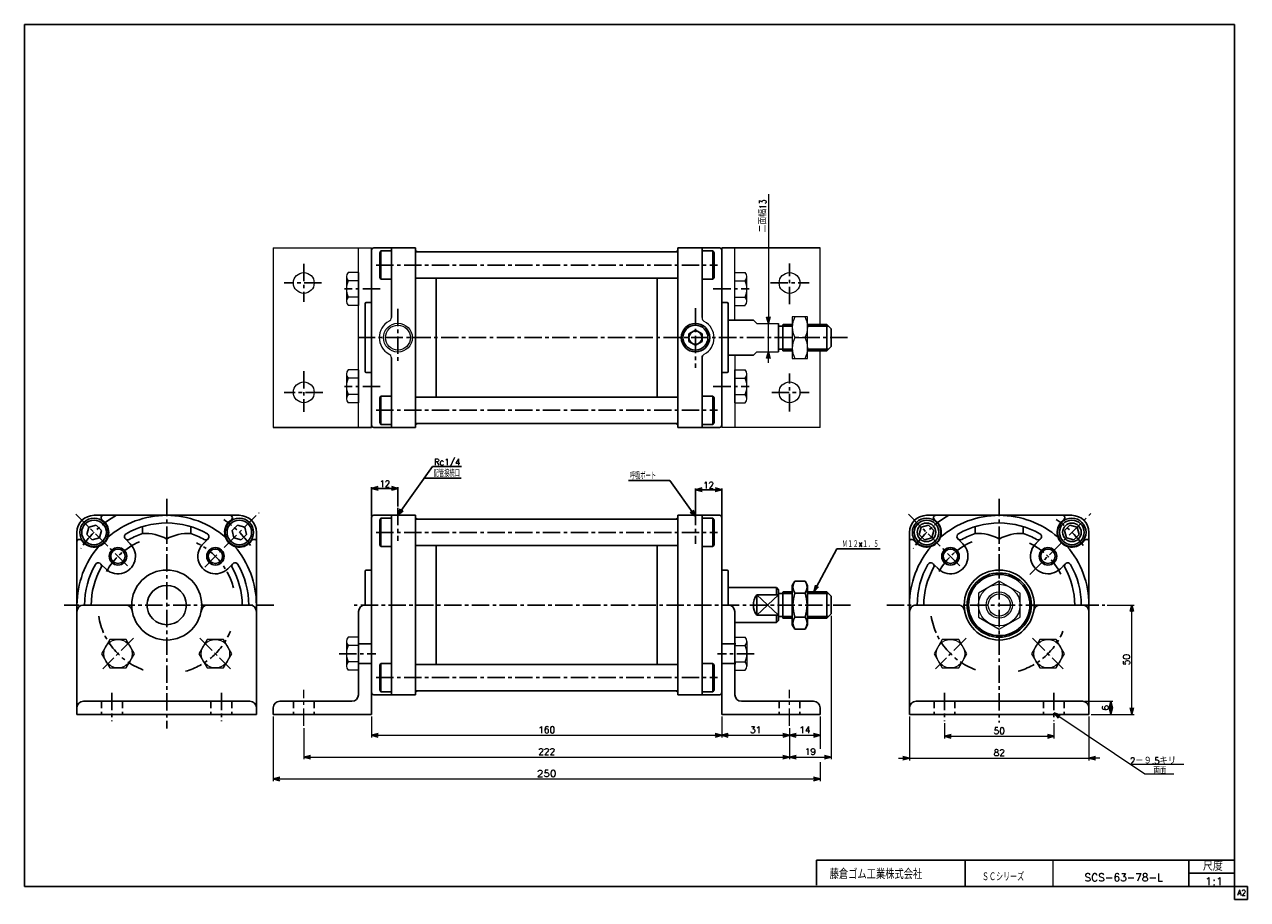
# Model space of a CAD drawing. Header units: millimetres. Extents: x -272 to 287, y -200 to 200.
import ezdxf
from ezdxf.enums import TextEntityAlignment as Align

# ---------------------------------------------------------------- set-up
doc = ezdxf.new("R2010")
doc.units = ezdxf.units.MM
doc.header["$LTSCALE"] = 0.25
doc.linetypes.add('CENTER', pattern=[50.8, 31.75, -6.35, 6.35, -6.35])
doc.linetypes.add('DASHED', pattern=[19.05, 12.7, -6.35])
doc.layers.add('Layer0016', color=7, linetype='Continuous')
doc.layers.add('ZUWAKU', color=7, linetype='Continuous')
doc.styles.add('FdaStyle0', font='txt.shx', dxfattribs={"bigfont": 'bigfont'})
doc.dimstyles.new('DaDimRotatedStyle', dxfattribs={"dimtxt": 3, "dimasz": 3.000002, "dimexe": 1, "dimexo": 1, "dimgap": 1, "dimtad": 3, "dimdsep": 46, "dimtxsty": 'FdaStyle0', "dimblk1": 'OPEN30', "dimblk2": 'OPEN30', "dimsah": 1, "dimcen": 0.09, "dimclrd": 4, "dimclre": 4, "dimclrt": 4, "dimadec": 0, "dimazin": 2, "dimtfac": 1, "dimtdec": 4, "dimtmove": 0, "dimatfit": 0, "dimfxl": 1, "dimarcsym": 0})

# ---------------------------------------------------------------- blocks, each defined once
blk = doc.blocks.new('_OPEN30')
at = {"color": 0, "linetype": 'ByBlock', "lineweight": -2}
for p, q in [((-1, 0.267949), (0, 0)), ((0, 0), (-1, -0.267949)), ((0, 0), (-1, 0))]:
    blk.add_line(p, q, dxfattribs=at)
blk = doc.blocks.new('DC_GROUP_Φ63_1')
at = {"color": 4, "linetype": 'Continuous', "lineweight": 13}
for p, q in [((85.95, 66.34), (78.95, 66.34)), ((78.95, 66.34), (78.95, 47.34)), ((85.95, 47.34), (85.95, 66.34)), ((80.08, 56.84), (84.82, 56.84)), ((78.95, 47.34), (85.95, 47.34))]:
    blk.add_line(p, q, dxfattribs=at)
for centre, start, end in [((89.43, 61.59), 153.0711, 206.9289), ((75.47, 61.59), 333.0711, 26.9289), ((89.43, 52.09), 153.0711, 206.9289), ((75.47, 52.09), 333.0711, 26.9289)]:
    blk.add_arc(centre, 10.49, start, end, dxfattribs=at)
blk = doc.blocks.new('DC_GROUP_Φ63_2')
at = {"color": 4, "linetype": 'Continuous', "lineweight": 13}
for p, q in [((-124.82, 40.2), (-124.82, 28.94)), ((-119.32, 42.07), (-124.1, 42.07)), ((-119.32, 42.07), (-119.32, 27.06)), ((-119.32, 38.32), (-124.1, 38.32)), ((-119.32, 30.81), (-124.1, 30.81)), ((-119.32, 27.06), (-124.1, 27.06))]:
    blk.add_line(p, q, dxfattribs=at)
for centre, radius, start, end in [((-122.03, 40.2), 2.79, 137.7545, 222.2455), ((-114.75, 34.57), 10.08, 158.1345, 201.8655), ((-122.03, 28.94), 2.79, 137.7545, 222.2455)]:
    blk.add_arc(centre, radius, start, end, dxfattribs=at)
blk = doc.blocks.new('DC_GROUP_Φ63_3')
at = {"color": 4, "linetype": 'Continuous', "lineweight": 13}
for p, q in [((-124.82, 84.74), (-124.82, 73.49)), ((-119.32, 86.62), (-124.1, 86.62)), ((-119.32, 86.62), (-119.32, 71.61)), ((-119.32, 82.87), (-124.1, 82.87)), ((-119.32, 75.36), (-124.1, 75.36)), ((-119.32, 71.61), (-124.1, 71.61))]:
    blk.add_line(p, q, dxfattribs=at)
for centre, radius, start, end in [((-122.03, 84.74), 2.79, 137.7545, 222.2455), ((-114.75, 79.12), 10.08, 158.1345, 201.8655), ((-122.03, 73.49), 2.79, 137.7545, 222.2455)]:
    blk.add_arc(centre, radius, start, end, dxfattribs=at)
blk = doc.blocks.new('DC_GROUP_Φ63_4')
at = {"color": 4, "linetype": 'Continuous', "lineweight": 13}
for p, q in [((52.68, 71.61), (52.68, 86.62)), ((52.68, 86.62), (57.45, 86.62)), ((58.18, 73.49), (58.18, 84.74)), ((52.68, 82.87), (57.45, 82.87)), ((52.68, 75.36), (57.45, 75.36)), ((52.68, 71.61), (57.45, 71.61))]:
    blk.add_line(p, q, dxfattribs=at)
for centre, radius, start, end in [((55.39, 84.74), 2.79, 317.7545, 42.2455), ((48.1, 79.12), 10.08, 338.1345, 21.8655), ((55.39, 73.49), 2.79, 317.7545, 42.2455)]:
    blk.add_arc(centre, radius, start, end, dxfattribs=at)
blk = doc.blocks.new('DC_GROUP_Φ63_5')
at = {"color": 4, "linetype": 'Continuous', "lineweight": 13}
for p, q in [((52.68, 27.06), (52.68, 42.07)), ((52.68, 42.07), (57.45, 42.07)), ((58.18, 28.94), (58.18, 40.2)), ((52.68, 38.32), (57.45, 38.32)), ((52.68, 30.81), (57.45, 30.81)), ((52.68, 27.06), (57.45, 27.06))]:
    blk.add_line(p, q, dxfattribs=at)
for centre, radius, start, end in [((55.39, 40.2), 2.79, 317.7545, 42.2455), ((48.1, 34.57), 10.08, 338.1345, 21.8655), ((55.39, 28.94), 2.79, 317.7545, 42.2455)]:
    blk.add_arc(centre, radius, start, end, dxfattribs=at)
blk = doc.blocks.new('DC_GROUP_Φ63_6')
at = {"color": 4, "linetype": 'Continuous', "lineweight": 25}
for p, q in [((-174.69, -28.83), (-177.14, -31.28)), ((-177.14, -31.28), (-176.24, -34.63)), ((-171.35, -29.73), (-174.69, -28.83)), ((-172.9, -35.52), (-170.45, -33.07)), ((-170.45, -33.07), (-171.35, -29.73)), ((-176.24, -34.63), (-172.9, -35.52))]:
    blk.add_line(p, q, dxfattribs=at)
for radius in [6.5, 5.63]:
    blk.add_circle((-173.8, -32.18), radius, dxfattribs=at)
blk = doc.blocks.new('DC_GROUP_Φ63_7')
at = {"color": 4, "linetype": 'Continuous', "lineweight": 25}
for p, q in [((80.09, -54.41), (78.95, -56.38)), ((80.09, -54.41), (84.81, -54.41)), ((84.81, -54.41), (85.95, -56.38)), ((78.95, -74.38), (78.95, -56.38)), ((78.95, -74.38), (78.95, -56.38)), ((80.09, -59.89), (84.81, -59.89)), ((85.95, -74.38), (85.95, -56.38)), ((80.09, -70.86), (84.81, -70.86)), ((80.09, -76.35), (78.95, -74.38)), ((80.09, -76.35), (84.81, -76.35)), ((84.81, -76.35), (85.95, -74.38))]:
    blk.add_line(p, q, dxfattribs=at)
for centre, radius, start, end in [((84.1, -57.15), 4.86, 145.6111, 214.3889), ((80.81, -57.15), 4.86, 325.6111, 34.3889), ((97.39, -65.38), 18.15, 162.4111, 197.5889), ((67.51, -65.38), 18.15, 342.4111, 17.5889), ((84.1, -73.6), 4.86, 145.6111, 214.3889), ((80.81, -73.6), 4.86, 325.6111, 34.3889)]:
    blk.add_arc(centre, radius, start, end, dxfattribs=at)
blk = doc.blocks.new('DC_GROUP_Φ63_8')
at = {"color": 4, "linetype": 'Continuous', "lineweight": 25}
for p, q in [((205.81, -28.83), (203.36, -31.28)), ((203.36, -31.28), (204.26, -34.63)), ((209.16, -29.73), (205.81, -28.83)), ((207.61, -35.52), (210.06, -33.07)), ((210.06, -33.07), (209.16, -29.73)), ((204.26, -34.63), (207.61, -35.52))]:
    blk.add_line(p, q, dxfattribs=at)
for radius in [6.5, 5.63]:
    blk.add_circle((206.71, -32.18), radius, dxfattribs=at)
blk = doc.blocks.new('DC_GROUP_Φ63_9')
at = {"color": 4, "linetype": 'Continuous', "lineweight": 25}
for p, q in [((137.86, -29.73), (136.96, -33.07)), ((136.96, -33.07), (139.41, -35.52)), ((141.21, -28.83), (137.86, -29.73)), ((143.66, -31.28), (141.21, -28.83)), ((142.76, -34.63), (143.66, -31.28)), ((139.41, -35.52), (142.76, -34.63))]:
    blk.add_line(p, q, dxfattribs=at)
for radius in [6.5, 5.63]:
    blk.add_circle((140.31, -32.18), radius, dxfattribs=at)
blk = doc.blocks.new('DC_GROUP_Φ63_10')
at = {"color": 4, "linetype": 'Continuous', "lineweight": 13}
for p, q in [((173.51, -54.41), (164.01, -59.89)), ((183.01, -59.89), (173.51, -54.41)), ((164.01, -59.89), (164.01, -70.86)), ((183.01, -70.86), (183.01, -59.89)), ((164.01, -70.86), (173.51, -76.35)), ((173.51, -76.35), (183.01, -70.86))]:
    blk.add_line(p, q, dxfattribs=at)
for radius in [9.5, 6, 5.05]:
    blk.add_circle((173.51, -65.38), radius, dxfattribs=at)
blk = doc.blocks.new('DC_GROUP_Φ63_11')
at = {"color": 4, "linetype": 'Continuous', "lineweight": 13}
for p, q in [((-188.47, -81.15), (-192.23, -87.65)), ((-180.97, -81.15), (-188.47, -81.15)), ((-177.22, -87.65), (-180.97, -81.15)), ((-192.23, -87.65), (-188.47, -94.15)), ((-180.97, -94.15), (-177.22, -87.65)), ((-188.47, -94.15), (-180.97, -94.15))]:
    blk.add_line(p, q, dxfattribs=at)
blk.add_circle((-184.72, -87.65), 6.5, dxfattribs=at)
blk = doc.blocks.new('DC_GROUP_Φ63_12')
at = {"color": 4, "linetype": 'Continuous', "lineweight": 13}
for p, q in [((-188.47, -81.15), (-192.23, -87.65)), ((-180.97, -81.15), (-188.47, -81.15)), ((-177.22, -87.65), (-180.97, -81.15)), ((-192.23, -87.65), (-188.47, -94.15)), ((-180.97, -94.15), (-177.22, -87.65)), ((-188.47, -94.15), (-180.97, -94.15))]:
    blk.add_line(p, q, dxfattribs=at)
blk.add_circle((-184.72, -87.65), 6.5, dxfattribs=at)
blk = doc.blocks.new('DC_GROUP_Φ63_13')
at = {"color": 4, "linetype": 'Continuous', "lineweight": 13}
for p, q in [((-233.02, -81.15), (-236.77, -87.65)), ((-225.52, -81.15), (-233.02, -81.15)), ((-221.76, -87.65), (-225.52, -81.15)), ((-236.77, -87.65), (-233.02, -94.15)), ((-225.52, -94.15), (-221.76, -87.65)), ((-233.02, -94.15), (-225.52, -94.15))]:
    blk.add_line(p, q, dxfattribs=at)
blk.add_circle((-229.27, -87.65), 6.5, dxfattribs=at)
blk = doc.blocks.new('DC_GROUP_Φ63_14')
at = {"color": 4, "linetype": 'Continuous', "lineweight": 13}
for p, q in [((147.48, -81.15), (143.73, -87.65)), ((154.99, -81.15), (147.48, -81.15)), ((158.74, -87.65), (154.99, -81.15)), ((143.73, -87.65), (147.48, -94.15)), ((154.99, -94.15), (158.74, -87.65)), ((147.48, -94.15), (154.99, -94.15))]:
    blk.add_line(p, q, dxfattribs=at)
blk.add_circle((151.24, -87.65), 6.5, dxfattribs=at)
blk = doc.blocks.new('DC_GROUP_Φ63_15')
at = {"color": 4, "linetype": 'Continuous', "lineweight": 13}
for p, q in [((192.03, -81.15), (188.28, -87.65)), ((199.54, -81.15), (192.03, -81.15)), ((203.29, -87.65), (199.54, -81.15)), ((188.28, -87.65), (192.03, -94.15)), ((199.54, -94.15), (203.29, -87.65)), ((192.03, -94.15), (199.54, -94.15))]:
    blk.add_line(p, q, dxfattribs=at)
blk.add_circle((195.78, -87.65), 6.5, dxfattribs=at)
blk = doc.blocks.new('DC_GROUP_Φ63_16')
at = {"color": 4, "linetype": 'Continuous', "lineweight": 13}
for p, q in [((192.03, -81.15), (188.28, -87.65)), ((199.54, -81.15), (192.03, -81.15)), ((203.29, -87.65), (199.54, -81.15)), ((188.28, -87.65), (192.03, -94.15)), ((199.54, -94.15), (203.29, -87.65)), ((192.03, -94.15), (199.54, -94.15))]:
    blk.add_line(p, q, dxfattribs=at)
blk.add_circle((195.78, -87.65), 6.5, dxfattribs=at)
blk = doc.blocks.new('DC_GROUP_Φ63_17')
at = {"color": 4, "linetype": 'Continuous', "lineweight": 13}
for p, q in [((-124.82, -82.02), (-124.82, -93.28)), ((-119.32, -80.14), (-124.1, -80.14)), ((-119.32, -80.14), (-119.32, -95.16)), ((-119.32, -83.9), (-124.1, -83.9)), ((-119.32, -91.4), (-124.1, -91.4)), ((-119.32, -95.16), (-124.1, -95.16))]:
    blk.add_line(p, q, dxfattribs=at)
for centre, radius, start, end in [((-122.03, -82.02), 2.79, 137.7545, 222.2455), ((-114.75, -87.65), 10.08, 158.1345, 201.8655), ((-122.03, -93.28), 2.79, 137.7545, 222.2455)]:
    blk.add_arc(centre, radius, start, end, dxfattribs=at)
blk = doc.blocks.new('DC_GROUP_Φ63_18')
at = {"color": 4, "linetype": 'Continuous', "lineweight": 13}
for p, q in [((52.68, -80.14), (57.45, -80.14)), ((52.68, -80.14), (52.68, -95.16)), ((58.18, -82.02), (58.18, -93.28)), ((52.68, -83.9), (57.45, -83.9)), ((52.68, -91.4), (57.45, -91.4)), ((52.68, -95.16), (57.45, -95.16))]:
    blk.add_line(p, q, dxfattribs=at)
for centre, radius, start, end in [((55.39, -82.02), 2.79, 317.7545, 42.2455), ((48.1, -87.65), 10.08, 338.1345, 21.8655), ((55.39, -93.28), 2.79, 317.7545, 42.2455)]:
    blk.add_arc(centre, radius, start, end, dxfattribs=at)
blk = doc.blocks.new('*D19')
at = {"color": 4, "linetype": 'Continuous', "lineweight": 13}
for p, q in [((148.51, -119.41), (148.51, -126.38)), ((198.51, -119.41), (198.51, -126.38)), ((148.51, -125.38), (198.51, -125.38))]:
    blk.add_line(p, q, dxfattribs=at)
at = {"color": 4, "xscale": 3.000002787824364, "yscale": 2.999989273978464}
for p, rotation in [((148.51, -125.38), 180), ((198.51, -125.38), 360)]:
    blk.add_blockref('_OPEN30', p, dxfattribs=dict(at, rotation=rotation))
at = {"color": 4, "insert": (173.51, -124.38), "char_height": 3, "width": 11.25, "attachment_point": 8, "style": 'FdaStyle0'}
blk.add_mtext('\\T1.00;50', dxfattribs=at)
blk = doc.blocks.new('DA_IMAGEDIMGROUP_1')
at = {"color": 4, "linetype": 'Continuous', "lineweight": 13}
for p, q in [((132.51, -116.38), (132.51, -136.38)), ((214.51, -116.38), (214.51, -136.38)), ((127.51, -135.38), (132.51, -135.38)), ((132.51, -135.38), (214.51, -135.38)), ((219.51, -135.38), (214.51, -135.38))]:
    blk.add_line(p, q, dxfattribs=at)
at = {"color": 4, "xscale": 3.000002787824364, "yscale": 2.999989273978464}
for p, rotation in [((132.51, -135.38), 360), ((214.51, -135.38), 180)]:
    blk.add_blockref('_OPEN30', p, dxfattribs=dict(at, rotation=rotation))
at = {"color": 4, "insert": (173.51, -134.38), "char_height": 3, "width": 11.25, "attachment_point": 8, "style": 'FdaStyle0'}
blk.add_mtext('\\T1.00;82', dxfattribs=at)
blk = doc.blocks.new('*D21')
at = {"color": 4, "linetype": 'Continuous', "lineweight": 13}
for p, q in [((212.51, -109.38), (225.51, -109.38)), ((224.51, -115.38), (224.51, -109.38)), ((215.51, -115.38), (225.51, -115.38))]:
    blk.add_line(p, q, dxfattribs=at)
at = {"color": 4, "xscale": 3.000002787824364, "yscale": 2.999989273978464}
for p, rotation in [((224.51, -109.38), 90), ((224.51, -115.38), 270)]:
    blk.add_blockref('_OPEN30', p, dxfattribs=dict(at, rotation=rotation))
at = {"color": 4, "insert": (223.51, -112.38), "char_height": 3, "width": 7.5, "attachment_point": 8, "rotation": 90, "style": 'FdaStyle0'}
blk.add_mtext('\\T1.00;6', dxfattribs=at)
blk = doc.blocks.new('*D22')
at = {"color": 4, "linetype": 'Continuous', "lineweight": 13}
for p, q in [((222.77, -65.38), (235.13, -65.38)), ((234.13, -115.38), (234.13, -65.38)), ((215.51, -115.38), (235.13, -115.38))]:
    blk.add_line(p, q, dxfattribs=at)
at = {"color": 4, "xscale": 3.000002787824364, "yscale": 2.999989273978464}
for p, rotation in [((234.13, -65.38), 90), ((234.13, -115.38), 270)]:
    blk.add_blockref('_OPEN30', p, dxfattribs=dict(at, rotation=rotation))
at = {"color": 4, "insert": (233.13, -90.38), "char_height": 3, "width": 11.25, "attachment_point": 8, "rotation": 90, "style": 'FdaStyle0'}
blk.add_mtext('\\T1.00;50', dxfattribs=at)
blk = doc.blocks.new('*D23')
at = {"color": 4, "linetype": 'Continuous', "lineweight": 13}
for p, q in [((-113.32, -116.38), (-113.32, -125.9)), ((46.68, -116.38), (46.68, -125.9)), ((-113.32, -124.9), (46.68, -124.9))]:
    blk.add_line(p, q, dxfattribs=at)
at = {"color": 4, "xscale": 3.000002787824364, "yscale": 2.999989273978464}
for p, rotation in [((-113.32, -124.9), 180), ((46.68, -124.9), 360)]:
    blk.add_blockref('_OPEN30', p, dxfattribs=dict(at, rotation=rotation))
at = {"color": 4, "insert": (-33.32, -123.9), "char_height": 3, "width": 15, "attachment_point": 8, "style": 'FdaStyle0'}
blk.add_mtext('\\T1.00;160', dxfattribs=at)
blk = doc.blocks.new('*D24')
at = {"color": 4, "linetype": 'Continuous', "lineweight": 13}
for p, q in [((46.68, -116.38), (46.68, -125.9)), ((77.68, -121.59), (77.68, -125.9)), ((46.68, -124.9), (77.68, -124.9))]:
    blk.add_line(p, q, dxfattribs=at)
at = {"color": 4, "xscale": 3.000002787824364, "yscale": 2.999989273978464}
for p, rotation in [((46.68, -124.9), 180), ((77.68, -124.9), 360)]:
    blk.add_blockref('_OPEN30', p, dxfattribs=dict(at, rotation=rotation))
at = {"color": 4, "insert": (62.18, -123.9), "char_height": 3, "width": 11.25, "attachment_point": 8, "style": 'FdaStyle0'}
blk.add_mtext('\\T1.00;31', dxfattribs=at)
blk = doc.blocks.new('*D25')
at = {"color": 4, "linetype": 'Continuous', "lineweight": 13}
for p, q in [((91.68, -116.38), (91.68, -125.9)), ((77.68, -121.59), (77.68, -125.9)), ((77.68, -124.9), (91.68, -124.9))]:
    blk.add_line(p, q, dxfattribs=at)
at = {"color": 4, "xscale": 3.000002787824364, "yscale": 2.999989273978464}
for p, rotation in [((77.68, -124.9), 180), ((91.68, -124.9), 360)]:
    blk.add_blockref('_OPEN30', p, dxfattribs=dict(at, rotation=rotation))
at = {"color": 4, "insert": (84.68, -123.9), "char_height": 3, "width": 11.25, "attachment_point": 8, "style": 'FdaStyle0'}
blk.add_mtext('\\T1.00;14', dxfattribs=at)
blk = doc.blocks.new('*D26')
at = {"color": 4, "linetype": 'Continuous', "lineweight": 13}
for p, q in [((-144.32, -121.59), (-144.32, -135.9)), ((77.68, -121.59), (77.68, -135.9)), ((-144.32, -134.9), (77.68, -134.9))]:
    blk.add_line(p, q, dxfattribs=at)
at = {"color": 4, "xscale": 3.000002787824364, "yscale": 2.999989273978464}
for p, rotation in [((-144.32, -134.9), 180), ((77.68, -134.9), 360)]:
    blk.add_blockref('_OPEN30', p, dxfattribs=dict(at, rotation=rotation))
at = {"color": 4, "insert": (-33.32, -133.9), "char_height": 3, "width": 15, "attachment_point": 8, "style": 'FdaStyle0'}
blk.add_mtext('\\T1.00;222', dxfattribs=at)
blk = doc.blocks.new('*D27')
at = {"color": 4, "linetype": 'Continuous', "lineweight": 13}
for p, q in [((96.68, -70.38), (96.68, -135.9)), ((77.68, -121.59), (77.68, -135.9)), ((77.68, -134.9), (96.68, -134.9))]:
    blk.add_line(p, q, dxfattribs=at)
at = {"color": 4, "xscale": 3.000002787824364, "yscale": 2.999989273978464}
for p, rotation in [((77.68, -134.9), 180), ((96.68, -134.9), 360)]:
    blk.add_blockref('_OPEN30', p, dxfattribs=dict(at, rotation=rotation))
at = {"color": 4, "insert": (87.18, -133.9), "char_height": 3, "width": 11.25, "attachment_point": 8, "style": 'FdaStyle0'}
blk.add_mtext('\\T1.00;19', dxfattribs=at)
blk = doc.blocks.new('DC_GROUP_Φ63_19')
at = {"color": 4, "linetype": 'Continuous', "lineweight": 13}
for p, q in [((-158.32, -116.38), (-158.32, -145.9)), ((91.68, -116.38), (91.68, -131.14)), ((91.68, -137.13), (91.68, -145.9)), ((-158.32, -144.9), (91.68, -144.9))]:
    blk.add_line(p, q, dxfattribs=at)
at = {"color": 4, "xscale": 3.000002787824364, "yscale": 2.999989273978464}
for p, rotation in [((-158.32, -144.9), 180), ((91.68, -144.9), 360)]:
    blk.add_blockref('_OPEN30', p, dxfattribs=dict(at, rotation=rotation))
at = {"color": 4, "style": 'FdaStyle0'}
blk.add_text('250', height=3, dxfattribs=at).set_placement((-37.82, -143.9), (-28.82, -143.9), align=Align.FIT)
blk = doc.blocks.new('DC_GROUP_Φ63_20')
at = {"color": 4, "linetype": 'Continuous', "lineweight": 25}
for p, q in [((-242.64, -29.73), (-243.54, -33.07)), ((-243.54, -33.07), (-241.09, -35.52)), ((-239.3, -28.83), (-242.64, -29.73)), ((-236.85, -31.28), (-239.3, -28.83)), ((-237.75, -34.63), (-236.85, -31.28)), ((-241.09, -35.52), (-237.75, -34.63))]:
    blk.add_line(p, q, dxfattribs=at)
for radius in [6.5, 5.63]:
    blk.add_circle((-240.2, -32.18), radius, dxfattribs=at)

msp = doc.modelspace()

# ---------------------------------------------------------------- linework, layer by layer
at = {"color": 4, "linetype": 'Continuous', "lineweight": 13}
for p, q in [((67.995, 122.47), (67.995, 63.341)), ((-158.323, 97.841), (-113.323, 97.841)), ((-158.323, 97.841), (-158.323, 15.841)), ((-119.323, 15.841), (-119.323, 97.841)), ((52.677, 64.841), (52.677, 97.841)), ((52.677, 64.841), (52.677, 97.841)), ((91.677, 62.841), (91.677, 97.841)), ((62.677, 63.341), (61.179, 64.841)), ((62.677, 63.341), (72.677, 63.341)), ((67.995, 50.341), (67.995, 63.341)), ((78.95, 62.841), (78.95, 50.841)), ((61.179, 48.841), (62.677, 50.341)), ((62.677, 50.341), (72.677, 50.341)), ((67.995, 45.341), (67.995, 50.341)), ((91.677, 15.841), (91.677, 50.841)), ((52.677, 48.841), (52.677, 15.841)), ((91.677, 15.841), (46.677, 15.841)), ((198.51, -114.723), (240.044, -142.574)), ((233.342, -138.08), (257.891, -138.08)), ((240.044, -142.574), (253.338, -142.574))]:
    msp.add_line(p, q, dxfattribs=at)
at = {"color": 4, "linetype": 'Continuous', "lineweight": 25}
for p, q in [((-113.323, 56.841), (-113.323, 97.841)), ((-113.323, 96.841), (-113.323, 72.841)), ((-113.323, 96.841), (-113.323, 56.841)), ((-113.323, 96.841), (-113.323, 72.841)), ((-113.323, 96.841), (-113.323, 56.841)), ((-112.323, 97.841), (-93.323, 97.841)), ((-112.323, 97.841), (-93.323, 97.841)), ((-109.633, 95.675), (-109.133, 96.541)), ((-109.633, 84.407), (-109.633, 95.675)), ((-104.484, 96.541), (-109.133, 96.541)), ((-109.133, 83.541), (-109.133, 96.541)), ((-104.323, 66.074), (-104.323, 97.841)), ((-93.323, 97.841), (-93.323, 56.841)), ((-93.323, 96.091), (25.677, 96.091)), ((-92.323, 96.091), (-83.823, 96.091)), ((25.677, 96.091), (26.677, 96.091)), ((45.677, 97.841), (26.677, 97.841)), ((26.677, 97.841), (26.677, 56.841)), ((45.677, 97.841), (26.677, 97.841)), ((37.677, 65.98), (37.677, 97.841)), ((38.027, 96.541), (42.677, 96.541)), ((42.677, 83.541), (42.677, 96.541)), ((43.177, 95.675), (42.677, 96.541)), ((43.177, 84.407), (43.177, 95.675)), ((46.677, 97.841), (46.677, 56.841)), ((91.677, 97.841), (46.677, 97.841)), ((-109.133, 83.541), (-109.633, 84.407)), ((-93.323, 84.041), (26.677, 84.041)), ((-83.823, 84.041), (-83.823, 74.839)), ((17.177, 84.041), (17.177, 56.841)), ((42.677, 83.541), (43.177, 84.407)), ((-104.484, 83.541), (-109.133, 83.541)), ((-83.823, 56.841), (-83.823, 78.908)), ((38.027, 83.541), (42.677, 83.541)), ((-115.823, 72.841), (-113.323, 72.841)), ((-115.823, 72.841), (-113.323, 72.841)), ((-115.823, 72.841), (-113.323, 72.841)), ((-115.823, 72.841), (-113.323, 72.841)), ((-113.323, 16.841), (-113.323, 72.841)), ((49.177, 72.841), (46.677, 72.841)), ((49.177, 72.841), (46.677, 72.841)), ((49.177, 72.841), (46.677, 72.841)), ((49.177, 72.841), (46.677, 72.841)), ((49.177, 72.841), (46.677, 72.841)), ((-116.323, 72.341), (-116.323, 56.841)), ((-116.323, 72.341), (-116.323, 56.841)), ((-116.323, 72.341), (-116.323, 56.841)), ((-116.323, 72.341), (-116.323, 56.841)), ((49.677, 72.341), (49.677, 56.841)), ((49.677, 64.841), (61.179, 64.841)), ((72.677, 63.341), (72.677, 50.341)), ((72.677, 62.041), (74.677, 62.041)), ((74.677, 62.841), (74.677, 50.841)), ((74.677, 62.041), (78.95, 62.041)), ((74.763, 62.841), (78.95, 62.841)), ((85.95, 62.841), (94.677, 62.841)), ((85.95, 62.041), (95.477, 62.041)), ((96.677, 60.841), (94.677, 62.841)), ((94.677, 62.841), (94.677, 50.841)), ((-116.323, 41.341), (-116.323, 56.841)), ((-116.323, 41.341), (-116.323, 56.841)), ((-116.323, 41.341), (-116.323, 56.841)), ((-113.323, 16.841), (-113.323, 56.841)), ((-113.323, 16.841), (-113.323, 56.841)), ((-113.323, 56.841), (-113.323, 15.841)), ((-93.323, 15.841), (-93.323, 56.841)), ((-83.823, 56.841), (-83.823, 34.775)), ((17.177, 29.641), (17.177, 56.841)), ((26.677, 15.841), (26.677, 56.841)), ((46.677, 15.841), (46.677, 56.841)), ((49.677, 41.341), (49.677, 56.841)), ((96.677, 60.841), (96.677, 52.841)), ((72.677, 51.641), (74.677, 51.641)), ((74.605, 50.841), (78.95, 50.841)), ((74.677, 51.641), (78.95, 51.641)), ((85.95, 51.641), (95.477, 51.641)), ((85.95, 50.841), (94.677, 50.841)), ((96.677, 52.841), (94.677, 50.841)), ((-104.323, 47.608), (-104.323, 15.841)), ((37.677, 47.513), (37.677, 15.841)), ((49.677, 48.841), (61.179, 48.841)), ((-115.823, 40.841), (-113.323, 40.841)), ((-115.823, 40.841), (-113.323, 40.841)), ((-115.823, 40.841), (-113.323, 40.841)), ((49.177, 40.841), (46.677, 40.841)), ((49.177, 40.841), (46.677, 40.841)), ((49.177, 40.841), (46.677, 40.841)), ((-83.823, 29.641), (-83.823, 38.844)), ((-109.133, 30.141), (-109.633, 29.275)), ((-109.633, 29.275), (-109.633, 18.007)), ((-104.484, 30.141), (-109.133, 30.141)), ((-109.133, 30.141), (-109.133, 17.141)), ((-93.323, 29.641), (26.677, 29.641)), ((38.027, 30.141), (42.677, 30.141)), ((42.677, 30.141), (42.677, 17.141)), ((42.677, 30.141), (43.177, 29.275)), ((43.177, 29.275), (43.177, 18.007)), ((-109.633, 18.007), (-109.133, 17.141)), ((-104.484, 17.141), (-109.133, 17.141)), ((-93.323, 17.591), (25.677, 17.591)), ((-92.323, 17.591), (-83.823, 17.591)), ((25.677, 17.591), (26.677, 17.591)), ((38.027, 17.141), (42.677, 17.141)), ((43.177, 18.007), (42.677, 17.141)), ((-158.323, 15.841), (-113.323, 15.841)), ((-112.323, 15.841), (-93.323, 15.841)), ((45.677, 15.841), (26.677, 15.841)), ((-101.323, -24.376), (-85.538, -2.115)), ((-85.538, -2.115), (-72.208, -2.115)), ((-89.271, -7.379), (-72.399, -7.379)), ((22.991, -8.497), (4.071, -8.497)), ((34.677, -24.976), (22.991, -8.497)), ((-113.323, -24.776), (-113.323, -11.449)), ((-113.323, -12.049), (-101.323, -12.049)), ((-101.323, -20.389), (-101.323, -11.449)), ((34.677, -20.989), (34.677, -12.049)), ((46.677, -12.649), (34.677, -12.649)), ((46.677, -25.376), (46.677, -12.049)), ((-240.195, -24.376), (-206.995, -24.376)), ((-235.456, -27.369), (-236.742, -26.083)), ((-206.995, -24.376), (-173.795, -24.376)), ((-178.534, -27.369), (-177.248, -26.083)), ((-113.323, -25.376), (-113.323, -49.376)), ((-113.323, -25.376), (-113.323, -65.376)), ((-112.323, -24.376), (-93.323, -24.376)), ((-112.323, -24.376), (-93.323, -24.376)), ((-109.633, -26.542), (-109.133, -25.676)), ((-109.633, -37.81), (-109.633, -26.542)), ((-104.484, -25.676), (-109.133, -25.676)), ((-109.133, -38.676), (-109.133, -25.676)), ((-104.323, -65.376), (-104.323, -24.376)), ((-93.323, -24.376), (-93.323, -65.376)), ((-93.323, -26.126), (25.677, -26.126)), ((-92.323, -26.126), (-83.823, -26.126)), ((25.677, -26.126), (26.677, -26.126)), ((45.677, -24.376), (26.677, -24.376)), ((26.677, -24.376), (26.677, -65.376)), ((45.677, -24.376), (26.677, -24.376)), ((37.677, -65.376), (37.677, -24.376)), ((38.027, -25.676), (42.677, -25.676)), ((42.677, -38.676), (42.677, -25.676)), ((43.177, -26.542), (42.677, -25.676)), ((43.177, -37.81), (43.177, -26.542)), ((46.677, -25.376), (46.677, -65.376)), ((140.31, -24.376), (173.51, -24.376)), ((145.048, -27.369), (143.763, -26.083)), ((173.51, -24.376), (206.71, -24.376)), ((201.971, -27.369), (203.256, -26.083)), ((-247.995, -68.376), (-247.995, -32.176)), ((-217.995, -29.526), (-217.995, -32.677)), ((-195.995, -29.526), (-195.995, -32.677)), ((-165.995, -32.176), (-165.995, -68.376)), ((132.51, -68.376), (132.51, -32.176)), ((162.51, -29.526), (162.51, -32.677)), ((184.51, -29.526), (184.51, -32.677)), ((214.51, -32.176), (214.51, -68.376)), ((-245.002, -36.915), (-246.288, -35.629)), ((-223.612, -37.445), (-225.892, -35.166)), ((-191.108, -38.176), (-188.098, -35.166)), ((-168.988, -36.915), (-167.702, -35.629)), ((-109.133, -38.676), (-109.633, -37.81)), ((-104.484, -38.676), (-109.133, -38.676)), ((-93.323, -38.176), (26.677, -38.176)), ((-83.823, -38.176), (-83.823, -47.378)), ((17.177, -38.176), (17.177, -65.376)), ((38.027, -38.676), (42.677, -38.676)), ((42.677, -38.676), (43.177, -37.81)), ((135.503, -36.915), (134.217, -35.629)), ((156.892, -37.445), (154.613, -35.166)), ((189.396, -38.176), (192.406, -35.166)), ((211.516, -36.915), (212.802, -35.629)), ((-83.823, -65.376), (-83.823, -43.309)), ((88.782, -59.376), (99.274, -39.707)), ((99.274, -39.707), (119.074, -39.707)), ((-234.196, -49.489), (-237.205, -46.479)), ((-179.064, -48.759), (-176.785, -46.479)), ((-116.323, -49.876), (-116.323, -65.376)), ((-116.323, -49.876), (-116.323, -65.376)), ((-115.823, -49.376), (-113.323, -49.376)), ((-115.823, -49.376), (-113.323, -49.376)), ((49.177, -49.376), (46.677, -49.376)), ((49.677, -49.876), (49.677, -65.376)), ((146.309, -49.489), (143.299, -46.479)), ((201.44, -48.759), (203.72, -46.479)), ((49.677, -57.376), (71.677, -57.376)), ((62.677, -60.716), (62.677, -70.036)), ((62.677, -60.716), (72.677, -60.716)), ((62.677, -60.716), (72.677, -70.036)), ((72.677, -60.716), (62.677, -70.036)), ((71.677, -57.376), (72.677, -58.376)), ((71.677, -57.376), (71.677, -60.716)), ((72.677, -58.376), (72.677, -72.376)), ((72.677, -60.176), (74.677, -60.176)), ((74.677, -59.376), (74.677, -71.376)), ((74.677, -60.176), (78.95, -60.176)), ((74.763, -59.376), (78.95, -59.376)), ((85.95, -59.376), (94.677, -59.376)), ((85.95, -60.176), (95.477, -60.176)), ((96.677, -61.376), (94.677, -59.376)), ((94.677, -59.376), (94.677, -71.376)), ((96.677, -61.376), (96.677, -69.376)), ((-225.757, -65.376), (-244.995, -65.376)), ((-188.233, -65.376), (-168.995, -65.376)), ((-116.323, -65.376), (-113.323, -65.376)), ((-113.323, -105.376), (-113.323, -65.376)), ((-113.323, -105.376), (-113.323, -65.376)), ((-113.323, -115.376), (-113.323, -65.376)), ((-104.323, -65.376), (-104.323, -106.376)), ((-93.323, -106.376), (-93.323, -65.376)), ((-83.823, -65.376), (-83.823, -87.443)), ((17.177, -92.576), (17.177, -65.376)), ((26.677, -106.376), (26.677, -65.376)), ((37.677, -65.376), (37.677, -106.376)), ((46.677, -105.376), (46.677, -65.376)), ((46.677, -105.376), (46.677, -65.376)), ((49.677, -65.376), (46.677, -65.376)), ((46.677, -115.376), (46.677, -65.376)), ((154.748, -65.376), (135.51, -65.376)), ((192.271, -65.376), (211.51, -65.376)), ((-247.995, -68.376), (-247.995, -115.376)), ((-165.995, -68.376), (-165.995, -115.376)), ((-119.323, -68.376), (-119.323, -106.376)), ((52.677, -68.376), (52.677, -106.376)), ((62.677, -70.036), (72.677, -70.036)), ((71.677, -70.036), (71.677, -73.376)), ((71.677, -73.376), (72.677, -72.376)), ((72.677, -70.576), (74.677, -70.576)), ((74.605, -71.376), (78.95, -71.376)), ((74.677, -70.576), (78.95, -70.576)), ((85.95, -70.576), (95.477, -70.576)), ((85.95, -71.376), (94.677, -71.376)), ((96.677, -69.376), (94.677, -71.376)), ((132.51, -68.376), (132.51, -115.376)), ((214.51, -68.376), (214.51, -115.376)), ((52.677, -73.376), (71.677, -73.376)), ((-83.823, -92.576), (-83.823, -83.373)), ((-109.133, -92.076), (-109.633, -92.942)), ((-109.633, -92.942), (-109.633, -104.21)), ((-104.484, -92.076), (-109.133, -92.076)), ((-109.133, -92.076), (-109.133, -105.076)), ((-93.323, -92.576), (26.677, -92.576)), ((38.027, -92.076), (42.677, -92.076)), ((42.677, -92.076), (42.677, -105.076)), ((42.677, -92.076), (43.177, -92.942)), ((43.177, -92.942), (43.177, -104.21)), ((-109.633, -104.21), (-109.133, -105.076)), ((-104.484, -105.076), (-109.133, -105.076)), ((-93.323, -104.626), (25.677, -104.626)), ((-92.323, -104.626), (-83.823, -104.626)), ((25.677, -104.626), (26.677, -104.626)), ((38.027, -105.076), (42.677, -105.076)), ((43.177, -104.21), (42.677, -105.076)), ((-206.995, -109.376), (-244.995, -109.376)), ((-206.995, -109.376), (-168.995, -109.376)), ((-155.323, -109.376), (-122.323, -109.376)), ((-112.323, -106.376), (-93.323, -106.376)), ((45.677, -106.376), (26.677, -106.376)), ((88.677, -109.376), (55.677, -109.376)), ((173.51, -109.376), (135.51, -109.376)), ((173.51, -109.376), (211.51, -109.376)), ((-206.995, -115.376), (-247.995, -115.376)), ((-206.995, -115.376), (-165.995, -115.376)), ((-158.323, -112.376), (-158.323, -115.376)), ((-158.323, -115.376), (-113.323, -115.376)), ((91.677, -115.376), (46.677, -115.376)), ((91.677, -112.376), (91.677, -115.376)), ((173.51, -115.376), (132.51, -115.376)), ((173.51, -115.376), (214.51, -115.376))]:
    msp.add_line(p, q, dxfattribs=at)
at = {"color": 4, "linetype": 'CENTER', "lineweight": 25}
for p, q in [((-144.323, 90.529), (-144.323, 73.158)), ((-111.223, 90.041), (44.674, 90.041)), ((77.677, 72.199), (77.677, 90.719)), ((-136.208, 81.841), (-153.359, 81.841)), ((-109.487, 79.115), (-125.796, 79.115)), ((42.841, 79.115), (59.149, 79.115)), ((68.977, 81.841), (86.712, 81.841)), ((-101.323, 70.078), (-101.323, 45.13)), ((34.677, 70.39), (34.677, 43.103)), ((104.16, 56.841), (-121.255, 56.841)), ((-144.323, 41.483), (-144.323, 22.963)), ((77.677, 23.154), (77.677, 40.524)), ((-109.487, 34.567), (-125.796, 34.567)), ((42.841, 34.567), (59.149, 34.567)), ((-135.624, 31.841), (-153.359, 31.841)), ((69.561, 31.841), (86.712, 31.841)), ((-111.223, 23.641), (44.674, 23.641)), ((-206.995, -16.764), (-206.995, -121.747)), ((173.51, -16.764), (173.51, -119.148)), ((-101.323, -20.989), (-101.323, -36.069)), ((34.677, -20.989), (34.677, -37.449)), ((-248.526, -23.845), (-223.612, -48.759)), ((-189.636, -48.017), (-164.842, -23.222)), ((131.979, -23.845), (156.892, -48.759)), ((187.464, -51.421), (215.32, -23.565)), ((-111.223, -32.176), (44.674, -32.176)), ((-158.069, -65.376), (-253.833, -65.376)), ((105.508, -65.376), (-121.255, -65.376)), ((122.124, -65.376), (221.773, -65.376)), ((-222.179, -80.56), (-236.144, -94.525)), ((-191.811, -80.56), (-177.846, -94.525)), ((-113.323, -83.15), (-119.323, -83.15)), ((53.114, -83.15), (47.114, -83.15)), ((158.325, -80.56), (144.361, -94.525)), ((188.694, -80.56), (202.658, -94.525)), ((-128.144, -87.65), (-111.377, -87.65)), ((61.498, -87.65), (44.73, -87.65)), ((-113.323, -92.15), (-119.323, -92.15)), ((53.114, -92.15), (47.114, -92.15)), ((-111.223, -98.576), (44.674, -98.576)), ((-231.995, -105.466), (-231.995, -118.411)), ((-181.995, -105.466), (-181.995, -118.411)), ((148.51, -105.466), (148.51, -118.411)), ((198.51, -105.466), (198.51, -118.411))]:
    msp.add_line(p, q, dxfattribs=at)
at = {"color": 4, "linetype": 'CENTER', "lineweight": 13}
for p, q in [((-144.323, -120.589), (-144.323, -104.14)), ((77.677, -120.589), (77.677, -104.14))]:
    msp.add_line(p, q, dxfattribs=at)
at = {"color": 4, "linetype": 'DASHED', "lineweight": 25}
for p, q in [((-236.745, -109.376), (-236.745, -115.376)), ((-227.245, -109.376), (-227.245, -115.376)), ((-186.745, -109.376), (-186.745, -115.376)), ((-177.245, -109.376), (-177.245, -115.376)), ((-149.073, -109.376), (-149.073, -115.376)), ((-139.573, -109.376), (-139.573, -115.376)), ((72.927, -109.376), (72.927, -115.376)), ((82.427, -109.376), (82.427, -115.376)), ((143.76, -109.376), (143.76, -115.376)), ((153.26, -109.376), (153.26, -115.376)), ((193.76, -109.376), (193.76, -115.376)), ((203.26, -109.376), (203.26, -115.376))]:
    msp.add_line(p, q, dxfattribs=at)
at = {"color": 4, "linetype": 'Continuous', "lineweight": 13}
for centre, radius in [((-144.323, 81.841), 4.75), ((77.677, 81.841), 4.75), ((-101.323, 56.841), 6.597), ((-101.323, 56.841), 5.697), ((-144.323, 31.841), 4.75), ((77.677, 31.841), 4.75)]:
    msp.add_circle(centre, radius, dxfattribs=at)
at = {"color": 4, "linetype": 'Continuous', "lineweight": 25}
for centre, radius in [((140.275, -32.142), 4.25), ((206.744, -32.142), 4.25), ((-229.269, -43.102), 4), ((-184.721, -43.102), 4), ((151.236, -43.102), 4), ((195.783, -43.102), 4), ((-229.269, -43.102), 3.3), ((-184.721, -43.102), 3.3), ((151.236, -43.102), 3.3), ((195.783, -43.102), 3.3), ((-206.995, -65.376), 16), ((173.51, -65.376), 16), ((173.51, -65.376), 14.7), ((173.51, -65.376), 14), ((-206.995, -65.376), 9)]:
    msp.add_circle(centre, radius, dxfattribs=at)
for centre, radius, start, end in [((-112.323, 96.841), 1, 90, 180), ((-112.323, 96.841), 1, 90, 180), ((-112.323, 96.841), 1, 90, 180), ((-92.323, 97.091), 1, 180, 270), ((25.677, 97.091), 1, 270, 0), ((45.677, 96.841), 1, 0, 90), ((45.677, 96.841), 1, 0, 90), ((45.677, 96.841), 1, 0, 90), ((45.677, 96.841), 1, 0, 90), ((45.677, 96.841), 1, 0, 90), ((45.677, 96.841), 1, 0, 90), ((-115.823, 72.341), 0.5, 90, 180), ((-115.823, 72.341), 0.5, 90, 180), ((-115.823, 72.341), 0.5, 90, 180), ((-115.823, 72.341), 0.5, 90, 180), ((49.177, 72.341), 0.5, 0, 90), ((49.177, 72.341), 0.5, 0, 90), ((49.177, 72.341), 0.5, 0, 90), ((49.177, 72.341), 0.5, 0, 90), ((49.177, 72.341), 0.5, 0, 90), ((39.677, 47.513), 2, 118.43689, 180), ((-115.823, 41.341), 0.5, 180, 270), ((-115.823, 41.341), 0.5, 180, 270), ((-115.823, 41.341), 0.5, 180, 270), ((49.177, 41.341), 0.5, 270, 360), ((49.177, 41.341), 0.5, 270, 360), ((49.177, 41.341), 0.5, 270, 360), ((-112.323, 16.841), 1, 180, 270), ((-112.323, 16.841), 1, 180, 270), ((-92.323, 16.591), 1, 90, 180), ((25.677, 16.591), 1, 0, 90), ((45.677, 16.841), 1, 270, 360), ((45.677, 16.841), 1, 270, 360), ((45.677, 16.841), 1, 270, 360), ((-240.195, -32.176), 7.8, 90, 180), ((-240.229, -32.142), 6.75, 220.87302, 45), ((-236.035, -25.376), 1, 90, 225), ((-206.995, -65.376), 41, 90, 130.96301), ((-206.995, -65.376), 37.5, 90, 119.69906), ((-206.995, -65.376), 41, 49.03699, 90), ((-206.995, -65.376), 37.5, 60.30094, 90), ((-173.761, -32.142), 6.75, 128.87884, 320.12946), ((-177.955, -25.376), 1, 315, 90), ((-173.795, -32.176), 7.8, 0, 90), ((-112.323, -25.376), 1, 90, 180), ((-112.323, -25.376), 1, 90, 180), ((-92.323, -25.126), 1, 180, 270), ((25.677, -25.126), 1, 270, 0), ((45.677, -25.376), 1, 0, 90), ((45.677, -25.376), 1, 0, 90), ((140.31, -32.176), 7.8, 90, 180), ((140.275, -32.142), 6.75, 220.87302, 45), ((144.47, -25.376), 1, 90, 225), ((173.51, -65.376), 41, 90, 130.96301), ((173.51, -65.376), 37.5, 90, 119.69906), ((173.51, -65.376), 41, 49.03699, 90), ((173.51, -65.376), 37.5, 60.30094, 90), ((206.744, -32.142), 6.75, 128.87884, 320.12946), ((202.549, -25.376), 1, 315, 90), ((206.71, -32.176), 7.8, 0, 90), ((-224.831, -34.105), 1.5, 119.69906, 299.69906), ((-206.995, -65.376), 34.5, 108.59282, 119.69906), ((-216.791, -52.64), 20, 60.42145, 93.45102), ((-197.199, -52.64), 20, 86.54898, 119.57855), ((-206.995, -65.376), 34.5, 60.30094, 71.40718), ((-189.159, -34.105), 1.5, 240.30094, 60.30094), ((155.674, -34.105), 1.5, 119.69906, 299.69906), ((173.51, -65.376), 34.5, 108.59282, 119.69906), ((163.713, -52.64), 20, 60.42145, 93.45102), ((183.306, -52.64), 20, 86.54898, 119.57855), ((173.51, -65.376), 34.5, 60.30094, 71.40718), ((191.346, -34.105), 1.5, 240.30094, 60.30094), ((-246.995, -36.336), 1, 45, 180), ((-206.995, -65.376), 41, 139.03699, 180), ((-229.269, -43.102), 8, 220.83676, 45), ((-184.721, -43.102), 8, 130.83676, 315), ((-206.995, -65.376), 41, 0, 40.96301), ((-166.995, -36.336), 1, 0, 135), ((133.51, -36.336), 1, 45, 180), ((173.51, -65.376), 41, 139.03699, 180), ((151.236, -43.102), 8, 220.83676, 45), ((195.783, -43.102), 8, 130.83676, 315), ((173.51, -65.376), 41, 0, 40.96301), ((213.51, -36.336), 1, 0, 135), ((-206.995, -65.376), 37.5, 150.30094, 180), ((-206.995, -65.376), 34.5, 150.30094, 180), ((-238.266, -47.54), 1.5, 330.30094, 150.30094), ((-175.724, -47.54), 1.5, 29.69906, 209.69906), ((-206.995, -65.376), 34.5, 0, 29.69906), ((-206.995, -65.376), 37.5, 0, 29.69906), ((-115.823, -49.876), 0.5, 90, 180), ((-115.823, -49.876), 0.5, 90, 180), ((49.177, -49.876), 0.5, 0, 90), ((173.51, -65.376), 37.5, 150.30094, 180), ((173.51, -65.376), 34.5, 150.30094, 180), ((142.238, -47.54), 1.5, 330.30094, 150.30094), ((204.781, -47.54), 1.5, 29.69906, 209.69906), ((173.51, -65.376), 34.5, 0, 29.69906), ((173.51, -65.376), 37.5, 0, 29.69906), ((69.179, -65.376), 8, 144.37343, 215.62657), ((-244.995, -68.376), 3, 90, 180), ((-225.757, -68.376), 3, 0, 90), ((-188.233, -68.376), 3, 90, 180), ((-168.995, -68.376), 3, 0, 90), ((-116.323, -68.376), 3, 90, 180), ((49.677, -68.376), 3, 0, 90), ((135.51, -68.376), 3, 90, 180), ((154.748, -68.376), 3, 0, 90), ((192.271, -68.376), 3, 90, 180), ((211.51, -68.376), 3, 0, 90), ((-112.323, -105.376), 1, 180, 270), ((-112.323, -105.376), 1, 180, 270), ((-112.323, -105.376), 1, 180, 270), ((-92.323, -105.626), 1, 90, 180), ((25.677, -105.626), 1, 0, 90), ((45.677, -105.376), 1, 270, 360), ((-244.995, -112.376), 3, 90, 180), ((-168.995, -112.376), 3, 0, 90), ((-155.323, -112.376), 3, 90, 180), ((-122.323, -106.376), 3, 270, 0), ((55.677, -106.376), 3, 180, 270), ((88.677, -112.376), 3, 0, 90), ((135.51, -112.376), 3, 90, 180), ((211.51, -112.376), 3, 0, 90)]:
    msp.add_arc(centre, radius, start, end, dxfattribs=at)
at = {"color": 4, "linetype": 'Continuous', "lineweight": 13}
for centre, radius, start, end in [((-101.323, 56.841), 8.5, 118.43689, 241.56311), ((-106.323, 66.074), 2, 298.43689, 0), ((39.677, 65.98), 2, 180, 241.56311), ((34.677, 56.746), 8.5, 298.43689, 61.56311), ((-106.323, 47.608), 2, 0, 61.56311)]:
    msp.add_arc(centre, radius, start, end, dxfattribs=at)
at = {"color": 4, "linetype": 'CENTER', "lineweight": 25}
for centre, radius, start, end in [((-206.995, -65.376), 47, 119.26824, 146.66404), ((-206.995, -65.376), 47, 35.34131, 56.33951), ((173.51, -65.376), 47, 119.26824, 146.66404), ((173.51, -65.376), 47, 35.34131, 56.33951), ((-206.995, -65.376), 31.5, 113.20207, 151.30134), ((-206.995, -65.376), 31.5, 14.4962, 64.38927), ((173.51, -65.376), 31.5, 113.20207, 151.30134), ((173.51, -65.376), 31.5, 26.4795, 64.38927), ((-206.995, -65.376), 31.5, 189.3362, 251.85575), ((173.51, -65.376), 31.5, 189.3362, 251.85575), ((-206.995, -65.376), 31.5, 285.87497, 337.62718), ((173.51, -65.376), 31.5, 285.87497, 337.62718)]:
    msp.add_arc(centre, radius, start, end, dxfattribs=at)
at = {"layer": 'Layer0016', "color": 4, "linetype": 'Continuous', "lineweight": 25}
for p, q in [((31.677, 58.573), (34.677, 60.305)), ((31.677, 55.109), (31.677, 58.573)), ((34.677, 60.305), (37.677, 58.573)), ((37.677, 58.573), (37.677, 55.109)), ((34.677, 53.377), (31.677, 55.109)), ((37.677, 55.109), (34.677, 53.377))]:
    msp.add_line(p, q, dxfattribs=at)
for radius in [6.5, 5.7, 3]:
    msp.add_circle((34.677, 56.841), radius, dxfattribs=at)
at = {"layer": 'ZUWAKU', "color": 5, "linetype": 'Continuous', "lineweight": 25}
for p, q in [((281, 200), (-272, 200)), ((-272, -194), (-272, 200)), ((281, -200), (281, 200)), ((287, -194), (-272, -194)), ((287, -200), (287, -194)), ((287, -200), (281, -200))]:
    msp.add_line(p, q, dxfattribs=at)
at = {"layer": 'ZUWAKU', "color": 4, "linetype": 'Continuous', "lineweight": 25}
for p, q in [((90, -182), (281, -182)), ((90, -193.465), (90, -182)), ((158, -182), (158, -194)), ((260.135, -194), (260.135, -182)), ((260.135, -188), (281, -188))]:
    msp.add_line(p, q, dxfattribs=at)
at = {"layer": 'ZUWAKU', "color": 4, "linetype": 'Continuous', "lineweight": 13}
msp.add_line((198, -182), (198, -194), dxfattribs=at)

# ---------------------------------------------------------------- block references
at = {"linetype": 'Continuous'}
for name in ['DC_GROUP_Φ63_3', 'DC_GROUP_Φ63_4', 'DC_GROUP_Φ63_1', 'DC_GROUP_Φ63_2', 'DC_GROUP_Φ63_5', 'DC_GROUP_Φ63_20', 'DC_GROUP_Φ63_6', 'DC_GROUP_Φ63_9', 'DC_GROUP_Φ63_8', 'DC_GROUP_Φ63_7', 'DC_GROUP_Φ63_10', 'DC_GROUP_Φ63_13', 'DC_GROUP_Φ63_11', 'DC_GROUP_Φ63_12', 'DC_GROUP_Φ63_17', 'DC_GROUP_Φ63_18', 'DC_GROUP_Φ63_14', 'DC_GROUP_Φ63_15', 'DC_GROUP_Φ63_16', 'DC_GROUP_Φ63_19', 'DA_IMAGEDIMGROUP_1']:
    msp.add_blockref(name, (0, 0), dxfattribs=at)
at = {"color": 4, "xscale": 3.000002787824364, "yscale": 2.999989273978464}
for p, rotation in [((67.995, 63.341), 270), ((67.995, 50.341), 90), ((-113.323, -12.049), 180), ((-101.323, -12.049), 360), ((34.677, -12.649), 180), ((46.677, -12.649), 360), ((-101.323, -24.376), 234.6590068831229), ((34.677, -24.976), 305.3409931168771), ((88.782, -59.376), 241.9225167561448), ((198.51, -114.723), 146.156291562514)]:
    msp.add_blockref('_OPEN30', p, dxfattribs=dict(at, rotation=rotation))

# ---------------------------------------------------------------- texts
at = {"color": 4, "style": 'FdaStyle0', "width": 0.892857}
msp.add_text('二面幅13', height=3, rotation=90, dxfattribs=at).set_placement((66.995, 104.999), (66.995, 119.999), align=Align.FIT)
at = {"color": 4, "style": 'FdaStyle0'}
for s, height, width, p, p2 in [('Rc1/4', 3, 0.8, (-84.808, -1.515), (-72.808, -1.515)), ('配管接続口', 3, 0.666667, (-84.999, -6.779), (-72.999, -6.779)), ('呼吸ポート', 3, 0.666667, (4.671, -7.897), (16.671, -7.897)), ('12', 3, 0.8, (-109.723, -11.449), (-104.923, -11.449)), ('12', 3, 0.8, (38.277, -12.049), (43.077, -12.049)), ('Ｍ１２×１．５', 3, 0.666667, (101.674, -39.107), (118.474, -39.107)), ('2－９.5キリ', 3, 0.897436, (233.342, -138.08), (254.342, -138.08)), ('両面', 3, 0.833333, (243.967, -142.574), (249.967, -142.574)), ('ＳＣシリーズ', 3.5, 0.696751, (165.61, -191.482), (184.91, -191.482)), ('SCS-63-78-L', 3.5, 0.822989, (212.497, -191.646), (248.297, -191.646)), ('1:1', 3.5, 0.8, (267.519, -193.389), (275.919, -193.389))]:
    msp.add_text(s, height=height, dxfattribs=dict(at, width=width)).set_placement(p, p2, align=Align.FIT)
at = {"layer": 'ZUWAKU', "color": 4, "style": 'FdaStyle0'}
for s, height, width, p, p2 in [('尺度', 3.8, 0.749175, (266.615, -186.78), (275.695, -186.78)), ('藤倉ゴム工業株式会社', 4.5, 0.652778, (96.013, -190.657), (138.313, -190.657))]:
    msp.add_text(s, height=height, dxfattribs=dict(at, width=width)).set_placement(p, p2, align=Align.FIT)
at = {"layer": 'ZUWAKU', "color": 7, "style": 'FdaStyle0', "width": 0.8}
msp.add_text('A2', height=2.5, dxfattribs=at).set_placement((282.307, -198.125), (286.307, -198.125), align=Align.FIT)

# ---------------------------------------------------------------- dimensions: what is measured, and where the dimension line sits
at = {"linetype": 'Continuous', "lineweight": 13}
for base, p2, picture, middle in [((234.135, -65.376), (221.773, -65.376), '*D22', (234.135, -90.376)), ((224.51, -109.376), (211.51, -109.376), '*D21', (224.51, -112.376))]:
    dim = msp.add_linear_dim(base=base, p1=(214.51, -115.376), p2=p2, angle=90, dimstyle='DaDimRotatedStyle', override={"dimtxt": 3, "dimasz": 3.000002, "dimexe": 1, "dimexo": 1, "dimgap": 1, "dimtad": 3, "dimtih": 0, "dimtoh": 0, "dimdec": 2, "dimzin": 8, "dimtxsty": 'FdaStyle0', "dimblk1": 'OPEN30', "dimblk2": 'OPEN30', "dimsah": 1, "dimclrd": 4, "dimclre": 4, "dimclrt": 4, "dimazin": 2, "dimtofl": 1, "dimatfit": 0, "dimtolj": 0, "dimtzin": 8}, dxfattribs=at)
    dim.commit()
    dim.dimension.update_dxf_attribs({"geometry": picture, "text_midpoint": middle})
for base, p1, p2, picture, middle in [((96.677, -134.903), (77.677, -120.589), (96.677, -69.376), '*D27', (87.177, -134.903)), ((46.677, -124.903), (-113.323, -115.376), (46.677, -115.376), '*D23', (-33.323, -124.903)), ((77.677, -124.903), (46.677, -115.376), (77.677, -120.589), '*D24', (62.177, -124.903)), ((91.677, -124.903), (77.677, -120.589), (91.677, -115.376), '*D25', (84.677, -124.903)), ((77.677, -134.903), (-144.323, -120.589), (77.677, -120.589), '*D26', (-33.323, -134.903)), ((198.51, -125.376), (148.51, -118.411), (198.51, -118.411), '*D19', (173.51, -125.376))]:
    dim = msp.add_linear_dim(base=base, p1=p1, p2=p2, dimstyle='DaDimRotatedStyle', override={"dimtxt": 3, "dimasz": 3.000002, "dimexe": 1, "dimexo": 1, "dimgap": 1, "dimtad": 3, "dimtih": 0, "dimtoh": 0, "dimdec": 2, "dimzin": 8, "dimtxsty": 'FdaStyle0', "dimblk1": 'OPEN30', "dimblk2": 'OPEN30', "dimsah": 1, "dimclrd": 4, "dimclre": 4, "dimclrt": 4, "dimazin": 2, "dimtofl": 1, "dimatfit": 0, "dimtolj": 0, "dimtzin": 8}, dxfattribs=at)
    dim.commit()
    dim.dimension.update_dxf_attribs({"geometry": picture, "text_midpoint": middle})

doc.saveas('drawing.dxf')
